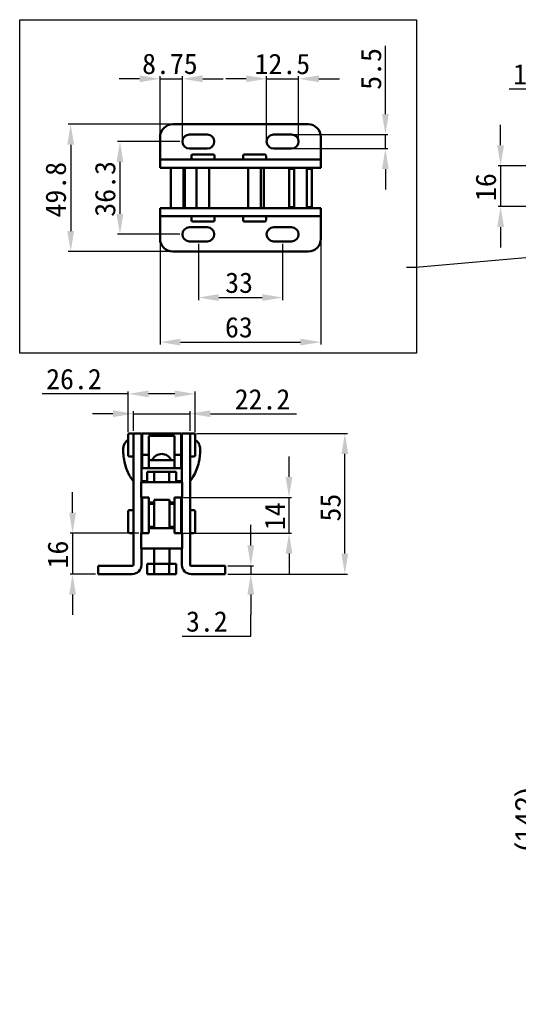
# Model space of a CAD drawing. Header units: millimetres. Extents: x 4 to 584, y -6 to 416.
# Tile 1 of 4: x 4 to 199, y 31 to 416. Entities that reach past the tile are written whole.
import ezdxf

# ---------------------------------------------------------------- set-up
doc = ezdxf.new("R2010")
doc.units = ezdxf.units.MM
for name, color, linetype, lineweight in [('Dimension (ISO)', 7, 'Continuous', 25), ('Sketch Geometry (ISO)', 7, 'Continuous', 25), ('Symbol (ISO)', 7, 'Continuous', 25), ('Visible (ISO)', 7, 'Continuous', 50)]:
    doc.layers.add(name, color=color, linetype=linetype, lineweight=lineweight)
doc.styles.add('Note Text (JIS)', font='txt')
doc.dimstyles.new('Default (JIS)', dxfattribs={"dimtxt": 8, "dimasz": 8, "dimexe": 1, "dimexo": 1, "dimgap": 1.5, "dimtad": 1, "dimrnd": 1e-08, "dimdsep": 46, "dimtxsty": 'Note Text (JIS)', "dimcen": 0.09, "dimdle": 10, "dimclrd": 256, "dimclre": 256, "dimclrt": 256, "dimadec": 0, "dimazin": 2, "dimtfac": 0.4375, "dimtmove": 0, "dimatfit": 3, "dimfxl": 1, "dimtolj": 1, "dimtzin": 0, "dimlwd": -1, "dimlwe": -1, "dimarcsym": 0})
doc.dimstyles.new('Default (JIS)$7', dxfattribs={"dimtxt": 8, "dimasz": 8, "dimexe": 1, "dimexo": 1, "dimgap": 1.5, "dimtad": 1, "dimrnd": 1e-08, "dimdsep": 46, "dimtxsty": 'Note Text (JIS)', "dimcen": 0.09, "dimdle": 10, "dimclrd": 256, "dimclre": 256, "dimclrt": 256, "dimadec": 0, "dimazin": 2, "dimtfac": 0.4375, "dimtmove": 0, "dimatfit": 3, "dimfxl": 1, "dimtolj": 1, "dimtzin": 0, "dimlwd": -1, "dimlwe": -1, "dimarcsym": 0})

# ---------------------------------------------------------------- blocks, each defined once
blk = doc.blocks.new('*D3')
at = {"layer": 'Defpoints', "color": 0}
for p in [(226.44, 359.28), (192.44, 343.28), (226.44, 343.28)]:
    blk.add_point(p, dxfattribs=at)
at = {"layer": 'Dimension (ISO)'}
for p, q in [((192.44, 367.28), (192.44, 375.28)), ((225.44, 359.28), (191.44, 359.28)), ((192.44, 359.28), (192.44, 343.28)), ((225.44, 343.28), (191.44, 343.28)), ((192.44, 335.28), (192.44, 327.28))]:
    blk.add_line(p, q, dxfattribs=at)
for points in [[(191.1, 367.28), (193.77, 367.28), (192.44, 359.28)], [(191.1, 335.28), (193.77, 335.28), (192.44, 343.28)]]:
    blk.add_solid(points, dxfattribs=at)
at = {"layer": 'Dimension (ISO)', "insert": (182.62, 345.49), "char_height": 8, "attachment_point": 1, "rotation": 90, "style": 'Note Text (JIS)'}
blk.add_mtext('\\A1;16', dxfattribs=at)
blk = doc.blocks.new('*D5')
at = {"layer": 'Defpoints', "color": 0}
for p in [(242.44, 389.28), (242.44, 351.28), (226.44, 343.28)]:
    blk.add_point(p, dxfattribs=at)
at = {"layer": 'Dimension (ISO)'}
for p, q in [((218.44, 389.28), (195.85, 389.28)), ((226.44, 344.28), (226.44, 390.28)), ((242.44, 389.28), (226.44, 389.28)), ((242.44, 352.28), (242.44, 390.28)), ((250.44, 389.28), (258.44, 389.28))]:
    blk.add_line(p, q, dxfattribs=at)
for points in [[(218.44, 390.62), (218.44, 387.95), (226.44, 389.28)], [(250.44, 390.62), (250.44, 387.95), (242.44, 389.28)]]:
    blk.add_solid(points, dxfattribs=at)
at = {"layer": 'Dimension (ISO)', "insert": (197.35, 399.1), "char_height": 8, "attachment_point": 1, "style": 'Note Text (JIS)'}
blk.add_mtext('\\A1;16', dxfattribs=at)
blk = doc.blocks.new('*D12')
at = {"layer": 'Defpoints', "color": 0}
for p in [(67.3, 229.5), (109.57, 229.5), (67.3, 215.5)]:
    blk.add_point(p, dxfattribs=at)
at = {"layer": 'Dimension (ISO)'}
for p, q in [((109.57, 237.5), (109.57, 245.5)), ((68.3, 229.5), (110.57, 229.5)), ((109.57, 215.5), (109.57, 229.5)), ((68.3, 215.5), (110.57, 215.5)), ((109.57, 207.5), (109.57, 199.5))]:
    blk.add_line(p, q, dxfattribs=at)
for points in [[(108.24, 237.5), (110.9, 237.5), (109.57, 229.5)], [(108.24, 207.5), (110.9, 207.5), (109.57, 215.5)]]:
    blk.add_solid(points, dxfattribs=at)
at = {"layer": 'Dimension (ISO)', "insert": (100.04, 216.68), "char_height": 8, "attachment_point": 1, "rotation": 90, "style": 'Note Text (JIS)'}
blk.add_mtext('\\A1;14', dxfattribs=at)
blk = doc.blocks.new('*D13')
at = {"layer": 'Defpoints', "color": 0}
for p in [(72.3, 254.5), (131.43, 254.5), (84.6, 199.5)]:
    blk.add_point(p, dxfattribs=at)
at = {"layer": 'Dimension (ISO)'}
for p, q in [((73.3, 254.5), (132.43, 254.5)), ((131.43, 207.5), (131.43, 246.5)), ((85.6, 199.5), (132.43, 199.5))]:
    blk.add_line(p, q, dxfattribs=at)
for points in [[(130.1, 246.5), (132.77, 246.5), (131.43, 254.5)], [(130.1, 207.5), (132.77, 207.5), (131.43, 199.5)]]:
    blk.add_solid(points, dxfattribs=at)
at = {"layer": 'Dimension (ISO)', "insert": (121.77, 220.05), "char_height": 8, "attachment_point": 1, "rotation": 90, "style": 'Note Text (JIS)'}
blk.add_mtext('\\A1;55', dxfattribs=at)
blk = doc.blocks.new('*D14')
at = {"layer": 'Defpoints', "color": 0}
for p in [(72.8, 270), (46.6, 254), (72.8, 254)]:
    blk.add_point(p, dxfattribs=at)
at = {"layer": 'Dimension (ISO)'}
for p, q in [((46.6, 270), (12.95, 270)), ((46.6, 255), (46.6, 271)), ((64.8, 270), (54.6, 270)), ((72.8, 255), (72.8, 271))]:
    blk.add_line(p, q, dxfattribs=at)
for points in [[(54.6, 271.33), (54.6, 268.67), (46.6, 270)], [(64.8, 271.33), (64.8, 268.67), (72.8, 270)]]:
    blk.add_solid(points, dxfattribs=at)
at = {"layer": 'Dimension (ISO)', "insert": (14.45, 279.83), "char_height": 8, "attachment_point": 1, "style": 'Note Text (JIS)'}
blk.add_mtext('\\A1;26.2', dxfattribs=at)
blk = doc.blocks.new('*D15')
at = {"layer": 'Defpoints', "color": 0}
for p in [(70.8, 262.24), (48.6, 254.5), (70.8, 254.5)]:
    blk.add_point(p, dxfattribs=at)
at = {"layer": 'Dimension (ISO)'}
for p, q in [((40.6, 262.24), (32.6, 262.24)), ((48.6, 255.5), (48.6, 263.24)), ((48.6, 262.24), (70.8, 262.24)), ((70.8, 255.5), (70.8, 263.24)), ((78.8, 262.24), (112.45, 262.24))]:
    blk.add_line(p, q, dxfattribs=at)
for points in [[(40.6, 263.57), (40.6, 260.91), (48.6, 262.24)], [(78.8, 263.57), (78.8, 260.91), (70.8, 262.24)]]:
    blk.add_solid(points, dxfattribs=at)
at = {"layer": 'Dimension (ISO)', "insert": (88.3, 271.9), "char_height": 8, "attachment_point": 1, "style": 'Note Text (JIS)'}
blk.add_mtext('\\A1;22.2', dxfattribs=at)
blk = doc.blocks.new('*D16')
at = {"layer": 'Defpoints', "color": 0}
for p in [(316.39, 172.57), (210.28, 31.13), (304.39, 31.13)]:
    blk.add_point(p, dxfattribs=at)
at = {"layer": 'Dimension (ISO)'}
for p, q in [((315.39, 172.57), (209.28, 172.57)), ((210.28, 164.57), (210.28, 39.13)), ((303.39, 31.13), (209.28, 31.13))]:
    blk.add_line(p, q, dxfattribs=at)
for points in [[(208.95, 164.57), (211.61, 164.57), (210.28, 172.57)], [(208.95, 39.13), (211.61, 39.13), (210.28, 31.13)]]:
    blk.add_solid(points, dxfattribs=at)
at = {"layer": 'Dimension (ISO)', "insert": (198.21, 85.54), "char_height": 8, "attachment_point": 1, "rotation": 90, "style": 'Note Text (JIS)'}
blk.add_mtext('\\A1; \\fメイリオ|b0|i0;\\H8.0000;(142)', dxfattribs=at)
blk = doc.blocks.new('*D20')
at = {"layer": 'Defpoints', "color": 0}
for p in [(64.06, 375.5), (24.06, 325.7), (64.06, 325.7)]:
    blk.add_point(p, dxfattribs=at)
at = {"layer": 'Dimension (ISO)'}
for p, q in [((63.06, 375.5), (23.06, 375.5)), ((24.06, 367.5), (24.06, 333.7)), ((63.06, 325.7), (23.06, 325.7))]:
    blk.add_line(p, q, dxfattribs=at)
for points in [[(22.73, 367.5), (25.4, 367.5), (24.06, 375.5)], [(22.73, 333.7), (25.4, 333.7), (24.06, 325.7)]]:
    blk.add_solid(points, dxfattribs=at)
at = {"layer": 'Dimension (ISO)', "insert": (14.2, 339.02), "char_height": 8, "attachment_point": 1, "rotation": 90, "style": 'Note Text (JIS)'}
blk.add_mtext('\\A1;49.8', dxfattribs=at)
blk = doc.blocks.new('*D21')
at = {"layer": 'Defpoints', "color": 0}
for p in [(67.81, 368.75), (43.36, 332.45), (67.81, 332.45)]:
    blk.add_point(p, dxfattribs=at)
at = {"layer": 'Dimension (ISO)'}
for p, q in [((66.81, 368.75), (42.36, 368.75)), ((43.36, 360.75), (43.36, 340.45)), ((66.81, 332.45), (42.36, 332.45))]:
    blk.add_line(p, q, dxfattribs=at)
for points in [[(42.03, 360.75), (44.69, 360.75), (43.36, 368.75)], [(42.03, 340.45), (44.69, 340.45), (43.36, 332.45)]]:
    blk.add_solid(points, dxfattribs=at)
at = {"layer": 'Dimension (ISO)', "insert": (33.53, 339.34), "char_height": 8, "attachment_point": 1, "rotation": 90, "style": 'Note Text (JIS)'}
blk.add_mtext('\\A1;36.3', dxfattribs=at)
blk = doc.blocks.new('*D22')
at = {"layer": 'Defpoints', "color": 0}
for p in [(59.06, 330.7), (122.06, 330.7), (122.06, 290.27)]:
    blk.add_point(p, dxfattribs=at)
at = {"layer": 'Dimension (ISO)'}
for p, q in [((59.06, 329.7), (59.06, 289.27)), ((122.06, 329.7), (122.06, 289.27)), ((67.06, 290.27), (114.06, 290.27))]:
    blk.add_line(p, q, dxfattribs=at)
for points in [[(67.06, 291.61), (67.06, 288.94), (59.06, 290.27)], [(114.06, 291.61), (114.06, 288.94), (122.06, 290.27)]]:
    blk.add_solid(points, dxfattribs=at)
at = {"layer": 'Dimension (ISO)', "insert": (84.5, 300.1), "char_height": 8, "attachment_point": 1, "style": 'Note Text (JIS)'}
blk.add_mtext('\\A1;63', dxfattribs=at)
blk = doc.blocks.new('*D23')
at = {"layer": 'Defpoints', "color": 0}
for p in [(74.06, 329.7), (107.06, 329.7), (107.06, 307.7)]:
    blk.add_point(p, dxfattribs=at)
at = {"layer": 'Dimension (ISO)'}
for p, q in [((74.06, 328.7), (74.06, 306.7)), ((107.06, 328.7), (107.06, 306.7)), ((82.06, 307.7), (99.06, 307.7))]:
    blk.add_line(p, q, dxfattribs=at)
for points in [[(82.06, 309.03), (82.06, 306.37), (74.06, 307.7)], [(99.06, 309.03), (99.06, 306.37), (107.06, 307.7)]]:
    blk.add_solid(points, dxfattribs=at)
at = {"layer": 'Dimension (ISO)', "insert": (84.58, 317.53), "char_height": 8, "attachment_point": 1, "style": 'Note Text (JIS)'}
blk.add_mtext('\\A1;33', dxfattribs=at)
blk = doc.blocks.new('*D24')
at = {"layer": 'Defpoints', "color": 0}
for p in [(110.56, 371.5), (110.56, 366), (147.32, 366)]:
    blk.add_point(p, dxfattribs=at)
at = {"layer": 'Dimension (ISO)'}
for p, q in [((147.32, 379.5), (147.32, 406.2)), ((111.56, 371.5), (148.32, 371.5)), ((147.32, 366), (147.32, 371.5)), ((111.56, 366), (148.32, 366)), ((147.32, 358), (147.32, 350))]:
    blk.add_line(p, q, dxfattribs=at)
for points in [[(145.99, 379.5), (148.65, 379.5), (147.32, 371.5)], [(145.99, 358), (148.65, 358), (147.32, 366)]]:
    blk.add_solid(points, dxfattribs=at)
at = {"layer": 'Dimension (ISO)', "insert": (137.66, 389), "char_height": 8, "attachment_point": 1, "rotation": 90, "style": 'Note Text (JIS)'}
blk.add_mtext('\\A1;5.5', dxfattribs=at)
blk = doc.blocks.new('*D25')
at = {"layer": 'Defpoints', "color": 0}
for p in [(113.31, 393.32), (100.81, 368.75), (113.31, 368.75)]:
    blk.add_point(p, dxfattribs=at)
at = {"layer": 'Dimension (ISO)'}
for p, q in [((92.81, 393.32), (84.81, 393.32)), ((100.81, 369.75), (100.81, 394.32)), ((100.81, 393.32), (113.31, 393.32)), ((113.31, 369.75), (113.31, 394.32)), ((121.31, 393.32), (129.31, 393.32))]:
    blk.add_line(p, q, dxfattribs=at)
for points in [[(92.81, 394.65), (92.81, 391.98), (100.81, 393.32)], [(121.31, 394.65), (121.31, 391.98), (113.31, 393.32)]]:
    blk.add_solid(points, dxfattribs=at)
at = {"layer": 'Dimension (ISO)', "insert": (96.09, 403.14), "char_height": 8, "attachment_point": 1, "style": 'Note Text (JIS)'}
blk.add_mtext('\\A1;12.5', dxfattribs=at)
blk = doc.blocks.new('*D26')
at = {"layer": 'Defpoints', "color": 0}
for p in [(67.81, 393.32), (59.06, 370.5), (67.81, 368.75)]:
    blk.add_point(p, dxfattribs=at)
at = {"layer": 'Dimension (ISO)'}
for p, q in [((51.06, 393.32), (43.06, 393.32)), ((59.06, 371.5), (59.06, 394.32)), ((59.06, 393.32), (67.81, 393.32)), ((67.81, 369.75), (67.81, 394.32)), ((75.81, 393.32), (83.81, 393.32))]:
    blk.add_line(p, q, dxfattribs=at)
for points in [[(51.06, 394.65), (51.06, 391.98), (59.06, 393.32)], [(75.81, 394.65), (75.81, 391.98), (67.81, 393.32)]]:
    blk.add_solid(points, dxfattribs=at)
at = {"layer": 'Dimension (ISO)', "insert": (52.04, 403.18), "char_height": 8, "attachment_point": 1, "style": 'Note Text (JIS)'}
blk.add_mtext('\\A1;8.75', dxfattribs=at)
blk = doc.blocks.new('*D27')
at = {"layer": 'Defpoints', "color": 0}
for p in [(84.6, 202.7), (84.6, 199.5), (94.6, 199.5)]:
    blk.add_point(p, dxfattribs=at)
at = {"layer": 'Dimension (ISO)'}
for p, q in [((94.6, 210.7), (94.6, 218.7)), ((85.6, 202.7), (95.6, 202.7)), ((94.6, 202.7), (94.6, 199.5)), ((85.6, 199.5), (95.6, 199.5)), ((94.6, 191.5), (94.6, 183.5)), ((94.6, 175.14), (94.6, 183.5)), ((67.74, 175.14), (94.6, 175.14))]:
    blk.add_line(p, q, dxfattribs=at)
for points in [[(93.27, 210.7), (95.94, 210.7), (94.6, 202.7)], [(93.27, 191.5), (95.94, 191.5), (94.6, 199.5)]]:
    blk.add_solid(points, dxfattribs=at)
at = {"layer": 'Dimension (ISO)', "insert": (69.24, 184.97), "char_height": 8, "attachment_point": 1, "style": 'Note Text (JIS)'}
blk.add_mtext('\\A1;3.2', dxfattribs=at)
blk = doc.blocks.new('*D28')
at = {"layer": 'Defpoints', "color": 0}
for p in [(51.7, 215.5), (24.8, 199.5), (34.8, 199.5)]:
    blk.add_point(p, dxfattribs=at)
at = {"layer": 'Dimension (ISO)'}
for p, q in [((24.8, 223.5), (24.8, 231.5)), ((50.7, 215.5), (23.8, 215.5)), ((24.8, 215.5), (24.8, 199.5)), ((33.8, 199.5), (23.8, 199.5)), ((24.8, 191.5), (24.8, 183.5))]:
    blk.add_line(p, q, dxfattribs=at)
for points in [[(23.47, 223.5), (26.14, 223.5), (24.8, 215.5)], [(23.47, 191.5), (26.14, 191.5), (24.8, 199.5)]]:
    blk.add_solid(points, dxfattribs=at)
at = {"layer": 'Dimension (ISO)', "insert": (14.99, 201.71), "char_height": 8, "attachment_point": 1, "rotation": 90, "style": 'Note Text (JIS)'}
blk.add_mtext('\\A1;16', dxfattribs=at)

msp = doc.modelspace()

# ---------------------------------------------------------------- linework, layer by layer
at = {"layer": 'Sketch Geometry (ISO)'}
for p, q in [((4.084, 416.437), (159.451, 416.437)), ((4.084, 285.91), (4.084, 416.437)), ((159.451, 416.437), (159.451, 285.91)), ((159.451, 285.91), (4.084, 285.91))]:
    msp.add_line(p, q, dxfattribs=at)
at = {"layer": 'Visible (ISO)'}
for p, q in [((117.065, 375.499), (64.065, 375.499)), ((59.065, 362.099), (59.065, 370.499)), ((77.565, 371.499), (70.565, 371.499)), ((110.565, 371.499), (103.565, 371.499)), ((122.065, 362.099), (122.065, 370.499)), ((70.565, 365.999), (77.565, 365.999)), ((71.349, 362.199), (71.349, 363.199)), ((79.849, 363.699), (71.849, 363.699)), ((80.349, 362.199), (80.349, 363.199)), ((91.565, 362.199), (91.565, 363.199)), ((100.065, 363.699), (92.065, 363.699)), ((100.565, 362.199), (100.565, 363.199)), ((103.565, 365.999), (110.565, 365.999)), ((59.065, 361.699), (59.065, 362.099)), ((59.065, 361.699), (59.065, 358.499)), ((59.065, 361.699), (64.065, 361.699)), ((64.065, 358.499), (59.065, 358.499)), ((63.265, 358.499), (63.265, 342.699)), ((81.538, 361.699), (64.065, 361.699)), ((64.065, 358.499), (81.538, 358.499)), ((68.265, 358.499), (68.265, 342.699)), ((68.765, 358.499), (68.765, 342.699)), ((73.349, 342.699), (73.349, 358.499)), ((73.349, 358.499), (73.349, 342.699)), ((78.349, 342.699), (78.349, 358.499)), ((78.349, 358.499), (78.349, 342.699)), ((81.538, 361.699), (86.538, 361.699)), ((86.538, 358.499), (81.538, 358.499)), ((86.538, 361.699), (112.065, 361.699)), ((112.065, 358.499), (86.538, 358.499)), ((93.565, 342.699), (93.565, 358.499)), ((93.565, 358.499), (93.565, 342.699)), ((98.565, 342.699), (98.565, 358.499)), ((98.565, 358.499), (98.565, 342.699)), ((99.765, 358.499), (99.765, 342.699)), ((111.565, 358.499), (111.565, 342.699)), ((112.065, 361.699), (122.065, 361.699)), ((122.065, 358.499), (112.065, 358.499)), ((116.565, 358.499), (116.565, 342.699)), ((122.065, 362.099), (122.065, 361.699)), ((122.065, 358.499), (122.065, 361.699)), ((109.565, 358.099), (111.565, 358.099)), ((109.565, 358.099), (109.565, 343.099)), ((116.565, 358.099), (118.565, 358.099)), ((118.565, 358.099), (118.565, 343.099)), ((109.565, 343.099), (111.565, 343.099)), ((116.565, 343.099), (118.565, 343.099)), ((59.065, 342.699), (59.065, 339.499)), ((59.065, 342.699), (64.065, 342.699)), ((59.065, 339.099), (59.065, 339.499)), ((64.065, 339.499), (59.065, 339.499)), ((59.065, 330.699), (59.065, 339.099)), ((81.538, 342.699), (64.065, 342.699)), ((64.065, 339.499), (81.538, 339.499)), ((81.538, 342.699), (86.538, 342.699)), ((86.538, 339.499), (81.538, 339.499)), ((86.538, 342.699), (112.065, 342.699)), ((112.065, 339.499), (86.538, 339.499)), ((112.065, 342.699), (122.065, 342.699)), ((122.065, 339.499), (112.065, 339.499)), ((122.065, 339.499), (122.065, 342.699)), ((122.065, 339.499), (122.065, 339.099)), ((122.065, 330.699), (122.065, 339.099)), ((71.349, 338.999), (71.349, 337.999)), ((71.849, 337.499), (79.849, 337.499)), ((80.349, 338.999), (80.349, 337.999)), ((91.565, 338.999), (91.565, 337.999)), ((92.065, 337.499), (100.065, 337.499)), ((100.565, 338.999), (100.565, 337.999)), ((77.565, 335.199), (70.565, 335.199)), ((110.565, 335.199), (103.565, 335.199)), ((70.565, 329.699), (77.565, 329.699)), ((103.565, 329.699), (110.565, 329.699)), ((64.065, 325.699), (117.065, 325.699)), ((48.103, 254.501), (47.103, 254.501)), ((48.603, 254.501), (48.603, 253.162)), ((51.803, 254.501), (48.603, 254.501)), ((51.803, 253.162), (51.803, 254.501)), ((52.103, 246.132), (52.103, 254.501)), ((67.303, 254.501), (52.103, 254.501)), ((67.303, 254.501), (67.303, 246.132)), ((67.603, 254.501), (67.603, 253.162)), ((67.603, 254.501), (70.803, 254.501)), ((70.803, 253.162), (70.803, 254.501)), ((71.303, 254.501), (72.303, 254.501)), ((46.603, 254.001), (46.603, 246.001)), ((48.603, 253.162), (48.603, 241.63)), ((51.803, 253.162), (51.803, 241.63)), ((52.103, 252.501), (51.803, 252.501)), ((51.803, 252.501), (52.103, 252.501)), ((54.703, 246.132), (54.703, 253.637)), ((64.703, 253.637), (54.703, 253.637)), ((64.703, 246.132), (64.703, 253.637)), ((67.603, 252.501), (67.303, 252.501)), ((67.303, 252.501), (67.603, 252.501)), ((67.603, 253.162), (67.603, 241.63)), ((70.803, 253.162), (70.803, 241.63)), ((72.803, 246.001), (72.803, 254.001)), ((52.103, 247.501), (51.803, 247.501)), ((51.803, 247.501), (52.103, 247.501)), ((67.603, 247.501), (67.303, 247.501)), ((67.303, 247.501), (67.603, 247.501)), ((48.103, 245.501), (47.103, 245.501)), ((52.103, 246.132), (52.103, 240.895)), ((52.103, 246.132), (54.703, 246.132)), ((54.703, 240.895), (54.703, 246.132)), ((64.703, 244.07), (54.703, 244.07)), ((64.703, 246.132), (67.303, 246.132)), ((64.703, 240.895), (64.703, 246.132)), ((67.303, 240.895), (67.303, 246.132)), ((71.303, 245.501), (72.303, 245.501)), ((48.603, 241.63), (48.603, 237.3)), ((51.803, 237.3), (51.803, 241.63)), ((51.803, 240.895), (67.603, 240.895)), ((56.803, 239.501), (54.053, 239.501)), ((54.053, 239.501), (54.053, 235.501)), ((62.603, 239.501), (56.803, 239.501)), ((56.803, 239.501), (56.803, 235.501)), ((65.353, 239.501), (62.603, 239.501)), ((62.603, 239.501), (62.603, 235.501)), ((65.353, 239.501), (65.353, 235.501)), ((67.603, 241.63), (67.603, 237.3)), ((70.803, 237.3), (70.803, 241.63)), ((48.603, 203.101), (48.603, 237.3)), ((67.703, 235.501), (51.703, 235.501)), ((51.703, 229.501), (51.703, 235.501)), ((51.803, 235.501), (51.803, 237.3)), ((51.803, 235.895), (54.053, 235.895)), ((52.103, 235.895), (52.103, 235.501)), ((65.353, 235.895), (67.603, 235.895)), ((67.303, 235.501), (67.303, 235.895)), ((67.603, 235.501), (67.603, 237.3)), ((67.703, 229.501), (67.703, 235.501)), ((70.803, 203.101), (70.803, 237.3)), ((51.703, 229.501), (54.703, 229.501)), ((51.803, 215.501), (51.803, 229.501)), ((52.103, 215.501), (52.103, 229.501)), ((54.703, 227.501), (54.703, 229.501)), ((54.703, 217.501), (54.703, 227.501)), ((56.703, 227.501), (54.703, 227.501)), ((62.703, 228.501), (56.703, 228.501)), ((56.703, 217.501), (56.703, 228.501)), ((62.703, 217.501), (62.703, 228.501)), ((64.703, 227.501), (62.703, 227.501)), ((64.703, 227.501), (64.703, 229.501)), ((67.703, 229.501), (64.703, 229.501)), ((64.703, 217.501), (64.703, 227.501)), ((67.303, 215.501), (67.303, 229.501)), ((67.603, 215.501), (67.603, 229.501)), ((46.603, 224.06), (46.603, 216.06)), ((48.103, 224.56), (47.103, 224.56)), ((54.703, 227.001), (56.703, 227.001)), ((62.703, 227.001), (64.703, 227.001)), ((71.303, 224.56), (72.303, 224.56)), ((72.803, 216.06), (72.803, 224.06)), ((52.103, 222.56), (51.803, 222.56)), ((51.803, 222.56), (52.103, 222.56)), ((67.603, 222.56), (67.303, 222.56)), ((67.303, 222.56), (67.603, 222.56)), ((52.103, 217.56), (51.803, 217.56)), ((51.803, 217.56), (52.103, 217.56)), ((54.703, 218.001), (56.703, 218.001)), ((56.703, 217.56), (54.703, 217.56)), ((54.703, 217.56), (56.703, 217.56)), ((64.703, 217.501), (54.703, 217.501)), ((54.703, 217.501), (54.703, 215.501)), ((62.703, 218.001), (64.703, 218.001)), ((64.703, 217.56), (62.703, 217.56)), ((62.703, 217.56), (64.703, 217.56)), ((64.703, 217.501), (64.703, 215.501)), ((67.603, 217.56), (67.303, 217.56)), ((67.303, 217.56), (67.603, 217.56)), ((48.103, 215.56), (47.103, 215.56)), ((51.703, 215.501), (54.703, 215.501)), ((51.703, 215.501), (51.703, 209.501)), ((67.703, 215.501), (64.703, 215.501)), ((67.703, 215.501), (67.703, 209.501)), ((71.303, 215.56), (72.303, 215.56)), ((67.703, 209.501), (51.703, 209.501)), ((51.803, 203.101), (51.803, 209.501)), ((56.703, 203.501), (56.703, 209.501)), ((62.703, 203.501), (62.703, 209.501)), ((67.603, 203.101), (67.603, 209.501)), ((39.803, 202.701), (34.803, 202.701)), ((34.803, 199.501), (34.803, 202.701)), ((39.803, 202.701), (48.203, 202.701)), ((54.053, 203.501), (56.803, 203.501)), ((54.053, 199.501), (54.053, 203.501)), ((56.803, 203.501), (62.603, 203.501)), ((56.803, 199.501), (56.803, 203.501)), ((62.603, 203.501), (65.353, 203.501)), ((62.603, 199.501), (62.603, 203.501)), ((65.353, 199.501), (65.353, 203.501)), ((79.603, 202.701), (71.203, 202.701)), ((84.603, 202.701), (79.603, 202.701)), ((84.603, 199.501), (84.603, 202.701)), ((34.803, 199.501), (39.803, 199.501)), ((39.803, 199.501), (48.203, 199.501)), ((54.053, 199.501), (56.803, 199.501)), ((56.803, 199.501), (62.603, 199.501)), ((62.603, 199.501), (65.353, 199.501)), ((79.603, 199.501), (71.203, 199.501)), ((79.603, 199.501), (84.603, 199.501))]:
    msp.add_line(p, q, dxfattribs=at)
for centre, radius, start, end in [((64.065, 370.499), 5, 90, 180), ((117.065, 370.499), 5, 0, 90), ((70.565, 368.749), 2.75, 90, 270), ((77.565, 368.749), 2.75, 270, 90), ((103.565, 368.749), 2.75, 90, 270), ((110.565, 368.749), 2.75, 270, 90), ((71.849, 363.199), 0.5, 90, 180), ((71.849, 362.199), 0.5, 180, 270), ((79.849, 363.199), 0.5, 0, 90), ((79.849, 362.199), 0.5, 270, 0), ((92.065, 363.199), 0.5, 90, 180), ((92.065, 362.199), 0.5, 180, 270), ((100.065, 363.199), 0.5, 0, 90), ((100.065, 362.199), 0.5, 270, 0), ((71.849, 338.999), 0.5, 90, 180), ((79.849, 338.999), 0.5, 0, 90), ((92.065, 338.999), 0.5, 90, 180), ((100.065, 338.999), 0.5, 0, 90), ((71.849, 337.999), 0.5, 180, 270), ((79.849, 337.999), 0.5, 270, 0), ((92.065, 337.999), 0.5, 180, 270), ((100.065, 337.999), 0.5, 270, 0), ((70.565, 332.449), 2.75, 90, 270), ((77.565, 332.449), 2.75, 270, 90), ((103.565, 332.449), 2.75, 90, 270), ((110.565, 332.449), 2.75, 270, 90), ((64.065, 330.699), 5, 180, 270), ((117.065, 330.699), 5, 270, 0), ((47.103, 254.001), 0.5, 90, 180), ((48.103, 254.001), 0.5, 0, 90), ((71.303, 254.001), 0.5, 90, 180), ((72.303, 254.001), 0.5, 0, 90), ((47.103, 246.001), 0.5, 180, 270), ((48.103, 246.001), 0.5, 270, 0), ((59.703, 242.501), 4, 23.08412, 156.91588), ((71.303, 246.001), 0.5, 180, 270), ((72.303, 246.001), 0.5, 270, 0), ((47.103, 224.06), 0.5, 90, 180), ((48.103, 224.06), 0.5, 0, 90), ((71.303, 224.06), 0.5, 90, 180), ((72.303, 224.06), 0.5, 0, 90), ((47.103, 216.06), 0.5, 180, 270), ((48.103, 216.06), 0.5, 270, 0), ((71.303, 216.06), 0.5, 180, 270), ((72.303, 216.06), 0.5, 270, 0), ((48.203, 203.101), 0.4, 270, 0), ((48.203, 203.101), 3.6, 270, 0), ((71.203, 203.101), 3.6, 180, 270), ((71.203, 203.101), 0.4, 180, 270)]:
    msp.add_arc(centre, radius, start, end, dxfattribs=at)
for points, knots in [([(44.612, 248.2), (44.612, 248.643), (44.654, 248.954), (44.794, 249.636), (44.902, 250.033), (45.224, 250.655), (45.34, 250.843), (45.682, 251.291), (45.942, 251.55), (46.353, 251.843), (46.476, 251.919), (46.603, 251.986)], [0, 0, 0, 0, 0.20437947, 0.20437947, 0.39583736, 0.39583736, 0.47482606, 0.47482606, 0.59051358, 0.59051358, 0.63568521, 0.63568521, 0.63568521, 0.63568521]), ([(72.803, 251.987), (72.856, 251.958), (72.909, 251.928), (73.257, 251.716), (73.525, 251.49), (73.978, 250.984), (74.16, 250.701), (74.421, 250.184), (74.508, 249.948), (74.656, 249.452), (74.703, 249.206), (74.767, 248.766), (74.793, 248.501), (74.793, 248.2)], [0.50638545, 0.50638545, 0.50638545, 0.50638545, 0.52564365, 0.52564365, 0.63560835, 0.63560835, 0.75175035, 0.75175035, 0.86167239, 0.86167239, 1.00402765, 1.00402765, 1.14294788, 1.14294788, 1.14294788, 1.14294788]), ([(48.603, 235.786), (48.527, 235.884), (48.454, 235.983), (47.369, 237.464), (46.556, 239.007), (45.27, 242.44), (44.851, 244.391), (44.638, 246.944), (44.612, 247.576), (44.612, 248.2)], [3.9214006, 3.9214006, 3.9214006, 3.9214006, 3.9583795, 3.9583795, 4.4721395, 4.4721395, 5.0616054, 5.0616054, 5.255444, 5.255444, 5.255444, 5.255444]), ([(74.793, 248.2), (74.793, 246.568), (74.614, 244.878), (73.798, 241.321), (73.076, 239.426), (71.701, 237.046), (71.272, 236.403), (70.803, 235.789)], [0, 0, 0, 0, 0.5071847, 0.5071847, 1.1028983, 1.1028983, 1.3326917, 1.3326917, 1.3326917, 1.3326917])]:
    msp.add_open_spline(points, degree=3, knots=knots, dxfattribs=at)
for points in [[(51.803, 252.779), (51.902, 252.79), (52.002, 252.801), (52.103, 252.812)], [(67.303, 252.812), (67.403, 252.801), (67.503, 252.79), (67.603, 252.779)]]:
    msp.add_open_spline(points, degree=3, dxfattribs=at)

# ---------------------------------------------------------------- dimensions: what is measured, and where the dimension line sits
at = {"layer": 'Dimension (ISO)'}
for base, p1, p2, angle, override, picture, middle in [((147.32, 365.999), (110.565, 371.499), (110.565, 365.999), 90, {"dimgap": 1.5, "dimdec": 2, "dimtol": 0, "dimlim": 0, "dimtp": 0, "dimtm": 0, "dimtdec": 2, "dimtofl": 1, "dimatfit": 1}, '*D24', (147.32, 396.848)), ((67.815, 393.316), (59.065, 370.499), (67.815, 368.749), 180, {"dimgap": 1.5, "dimdec": 2, "dimtol": 0, "dimlim": 0, "dimtp": 0, "dimtm": 0, "dimtdec": 2, "dimtofl": 1, "dimatfit": 1}, '*D26', (63.44, 393.316)), ((113.315, 393.316), (100.815, 368.749), (113.315, 368.749), 180, {"dimgap": 1.5, "dimdec": 2, "dimtol": 0, "dimlim": 0, "dimtp": 0, "dimtm": 0, "dimtdec": 2, "dimtofl": 1, "dimatfit": 1}, '*D25', (107.065, 393.316)), ((242.437, 389.283), (226.437, 343.283), (242.437, 351.283), 180, {"dimgap": 1.5, "dimdec": 2, "dimtol": 0, "dimlim": 0, "dimtp": 0, "dimtm": 0, "dimtdec": 2, "dimtofl": 1, "dimatfit": 1}, '*D5', (203.145, 389.283)), ((24.065, 325.699), (64.065, 375.499), (64.065, 325.699), 90, {"dimgap": 1.5, "dimdec": 2, "dimtol": 0, "dimlim": 0, "dimtp": 0, "dimtm": 0, "dimtdec": 2, "dimtofl": 0, "dimatfit": 1}, '*D20', (24.065, 350.599)), ((192.437, 343.283), (226.437, 359.283), (226.437, 343.283), 90, {"dimgap": 1.5, "dimdec": 2, "dimtol": 0, "dimlim": 0, "dimtp": 0, "dimtm": 0, "dimtdec": 2, "dimtofl": 1, "dimatfit": 1}, '*D3', (192.437, 351.283)), ((43.361, 332.449), (67.815, 368.749), (67.815, 332.449), 90, {"dimgap": 1.5, "dimdec": 2, "dimtol": 0, "dimlim": 0, "dimtp": 0, "dimtm": 0, "dimtdec": 2, "dimtofl": 0, "dimatfit": 1}, '*D21', (43.361, 350.599)), ((122.065, 290.272), (59.065, 330.699), (122.065, 330.699), 180, {"dimgap": 1.5, "dimdec": 2, "dimtol": 0, "dimlim": 0, "dimtp": 0, "dimtm": 0, "dimtdec": 2, "dimtofl": 0, "dimatfit": 1}, '*D22', (90.565, 290.272)), ((107.065, 307.699), (74.065, 329.699), (107.065, 329.699), 180, {"dimgap": 1.5, "dimdec": 2, "dimtol": 0, "dimlim": 0, "dimtp": 0, "dimtm": 0, "dimtdec": 2, "dimtofl": 0, "dimatfit": 1}, '*D23', (90.565, 307.699)), ((72.803, 270.001), (46.603, 254.001), (72.803, 254.001), 180, {"dimgap": 1.5, "dimdec": 2, "dimtol": 0, "dimlim": 0, "dimtp": 0, "dimtm": 0, "dimtdec": 2, "dimtofl": 0, "dimatfit": 2}, '*D14', (25.777, 270.001)), ((70.803, 262.24), (48.603, 254.501), (70.803, 254.501), 180, {"dimgap": 1.5, "dimdec": 2, "dimtol": 0, "dimlim": 0, "dimtp": 0, "dimtm": 0, "dimtdec": 2, "dimtofl": 1, "dimatfit": 1}, '*D15', (99.628, 262.24)), ((131.434, 254.501), (84.603, 199.501), (72.303, 254.501), 90, {"dimgap": 1.5, "dimdec": 2, "dimtol": 0, "dimlim": 0, "dimtp": 0, "dimtm": 0, "dimtdec": 2, "dimtofl": 0, "dimatfit": 1}, '*D13', (131.434, 226.001)), ((109.571, 229.501), (67.303, 215.501), (67.303, 229.501), 90, {"dimgap": 1.5, "dimdec": 2, "dimtol": 0, "dimlim": 0, "dimtp": 0, "dimtm": 0, "dimtdec": 2, "dimtofl": 1, "dimatfit": 1}, '*D12', (109.571, 222.501)), ((24.803, 199.501), (51.703, 215.501), (34.803, 199.501), 90, {"dimgap": 1.5, "dimdec": 2, "dimtol": 0, "dimlim": 0, "dimtp": 0, "dimtm": 0, "dimtdec": 2, "dimtofl": 1, "dimatfit": 1}, '*D28', (24.803, 207.501)), ((94.603, 199.501), (84.603, 202.701), (84.603, 199.501), 90, {"dimgap": 1.5, "dimtih": 1, "dimtoh": 1, "dimdec": 2, "dimtol": 0, "dimlim": 0, "dimtp": 0, "dimtm": 0, "dimtdec": 2, "dimtofl": 1, "dimtmove": 1, "dimatfit": 1}, '*D27', (94.149, 175.142))]:
    dim = msp.add_linear_dim(base=base, p1=p1, p2=p2, angle=angle, dimstyle='Default (JIS)', override=override, dxfattribs=at)
    dim.commit()
    dim.dimension.update_dxf_attribs({"geometry": picture, "text_midpoint": middle, "dimtype": 160})
dim = msp.add_linear_dim(base=(210.278, 31.132), p1=(316.394, 172.567), p2=(304.395, 31.132), angle=90, text=' \\fメイリオ|b0|i0;\\H8.0000;(142)', dimstyle='Default (JIS)', override={"dimgap": 1.5, "dimdec": 2, "dimtol": 0, "dimlim": 0, "dimtp": 0, "dimtm": 0, "dimtdec": 2, "dimtofl": 0, "dimatfit": 1}, dxfattribs=at)
dim.commit()
dim.dimension.update_dxf_attribs({"geometry": '*D16', "text_midpoint": (210.278, 101.85), "dimtype": 160})

# ---------------------------------------------------------------- leaders
at = {"layer": 'Symbol (ISO)', "annotation_type": 0, "has_hookline": 1, "hookline_direction": 1, "text_width": 3.696}
msp.add_leader([(293.437, 331.383), (159.257, 319.465)], dimstyle='Default (JIS)$7', override={"dimgap": 0, "dimtad": 1}, dxfattribs=at)

doc.saveas('drawing.dxf')
